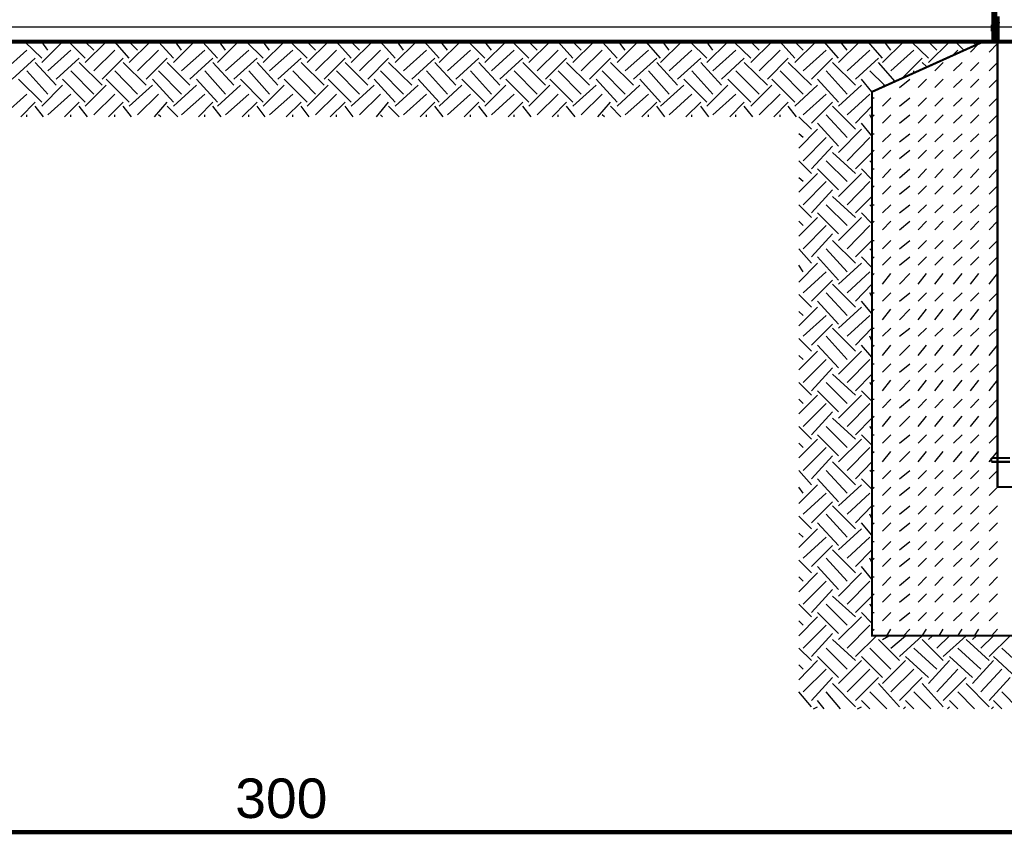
# Model space of a CAD drawing. Header units: millimetres. Extents: x 74583 to 75292, y 11361 to 11727.
# Tile 44 of 85: x 75029 to 75039, y 11683 to 11691. Entities that reach past the tile are written whole.
import ezdxf

# ---------------------------------------------------------------- set-up
doc = ezdxf.new("R2010")
doc.units = ezdxf.units.MM
doc.layers.add('P', color=7, linetype='Continuous')
doc.layers.add('T', color=7, linetype='Continuous')
doc.styles.get("Standard").update_dxf_attribs({"font": 'ARIAL.TTF'})

msp = doc.modelspace()

# ---------------------------------------------------------------- linework, layer by layer
at = {"layer": 'P'}
for points, const_width in [([(75039.0693, 11690.9105), (75039.0693, 11691.3955), (75039.0516, 11691.3955), (75039.0516, 11690.9105), (75039.0516, 11690.7605), (75039.0693, 11690.7605), (75039.0693, 11690.9105)], 0.0423), ([(75039.0913, 11690.7605), (75039.0913, 11690.9105), (75039.0913, 11691.0162)], 0.0423), ([(75039.0516, 11690.9105), (75039.0516, 11690.8665), (75039.0516, 11690.9105), (75039.0516, 11690.9325), (75039.0516, 11690.9105)], 0.0213), ([(75044.3211, 11690.7605), (75019.3446, 11690.7605)], 0.0423), ([(75037.8213, 11684.7502), (75037.8213, 11690.2535), (75038.9458, 11690.7605), (75039.7043, 11690.7605), (75040.8286, 11690.2535), (75040.8286, 11684.7502), (75037.8213, 11684.7502)], 0.0213), ([(75039.0913, 11686.2537), (75039.0913, 11690.7605)], 0.0213), ([(75039.0296, 11686.5492), (75039.0296, 11686.5097)], 0.0213), ([(75039.0913, 11686.5492), (75039.0296, 11686.5492)], 0.0213), ([(75039.0913, 11686.5492), (75039.0913, 11686.5712)], 0.0213), ([(75039.0913, 11686.5492), (75039.0913, 11686.5097)], 0.0213), ([(75039.1133, 11686.5492), (75039.0913, 11686.5492)], 0.0213), ([(75039.2191, 11686.5492), (75039.0913, 11686.5492)], 0.0213), ([(75039.0913, 11686.5097), (75039.0296, 11686.5097)], 0.0213), ([(75039.0913, 11686.5097), (75039.1133, 11686.5097)], 0.0213), ([(75039.1133, 11686.5097), (75039.0913, 11686.5097)], 0.0213), ([(75039.2191, 11686.5097), (75039.0913, 11686.5097)], 0.0213), ([(75039.5366, 11686.2537), (75039.0913, 11686.2537)], 0.0213), ([(75024.4026, 11682.7612), (75039.2633, 11682.7612)], 0.0423)]:
    msp.add_lwpolyline(points, dxfattribs=dict(at, const_width=const_width))
for points in [[(75025.0376, 11690.9105), (75039.3028, 11690.9105)], [(75025.0376, 11690.9105), (75039.3028, 11690.9105)], [(75039.0296, 11690.9105), (75039.0296, 11690.9325)], [(75039.0296, 11690.9325), (75039.0296, 11690.9105)], [(75039.0296, 11690.9325), (75039.0516, 11690.9325)], [(75039.0516, 11690.9325), (75039.0296, 11690.9325)], [(75039.0516, 11690.9325), (75039.0296, 11690.9325)], [(75039.0296, 11690.9325), (75039.0516, 11690.9325)], [(75039.0296, 11690.9325), (75039.0516, 11690.9325)], [(75039.0296, 11690.9325), (75039.0516, 11690.9325)], [(75039.0296, 11690.9325), (75039.0516, 11690.9325)], [(75039.0296, 11690.9325), (75039.0516, 11690.9325)], [(75039.0296, 11690.8885), (75039.0296, 11690.9105)], [(75039.0296, 11690.9105), (75039.0296, 11690.8885)], [(75039.0516, 11690.9105), (75039.0516, 11690.9325)], [(75039.0516, 11690.9325), (75039.0693, 11690.9325)], [(75039.0516, 11690.9325), (75039.0693, 11690.9325)], [(75039.0516, 11690.8665), (75039.0516, 11690.9105)], [(75039.0693, 11690.9325), (75039.0693, 11690.9547)], [(75039.0693, 11690.9547), (75039.0913, 11690.9547)], [(75039.0693, 11690.9547), (75039.0913, 11690.9547)], [(75039.0693, 11690.9547), (75039.0913, 11690.9547)], [(75039.0693, 11690.9547), (75039.0913, 11690.9547)], [(75039.0693, 11690.9105), (75039.0693, 11690.9547)], [(75039.0693, 11690.9547), (75039.0913, 11690.9547)], [(75039.0693, 11690.9325), (75039.0693, 11690.9547)], [(75039.0693, 11690.9547), (75039.0913, 11690.9547)], [(75039.0693, 11690.9547), (75039.0913, 11690.9547)], [(75039.0693, 11690.9547), (75039.0913, 11690.9547)], [(75039.0693, 11690.9547), (75039.0913, 11690.9547)], [(75039.0693, 11690.9105), (75039.0693, 11690.9325)], [(75039.0693, 11690.9325), (75039.0913, 11690.9325)], [(75039.0693, 11690.9325), (75039.0913, 11690.9325)], [(75039.0693, 11690.9105), (75039.0693, 11690.9325)], [(75039.0693, 11690.9325), (75039.0913, 11690.9325)], [(75039.0913, 11690.9325), (75039.0693, 11690.9325)], [(75039.0693, 11690.9325), (75039.0913, 11690.9325)], [(75039.0693, 11690.9325), (75039.0913, 11690.9325)], [(75039.0693, 11690.9105), (75039.0693, 11690.9325)], [(75039.0693, 11690.9325), (75039.0913, 11690.9325)], [(75039.0693, 11690.9105), (75039.0693, 11690.9325)], [(75039.0693, 11690.9325), (75039.0913, 11690.9325)], [(75039.0693, 11690.9325), (75039.0913, 11690.9325)], [(75039.0693, 11690.9325), (75039.0913, 11690.9325)], [(75039.0693, 11690.9105), (75039.0693, 11690.9325)], [(75039.0693, 11690.9325), (75039.0913, 11690.9325)], [(75039.0913, 11690.9325), (75039.0693, 11690.9325)], [(75039.0693, 11690.9325), (75039.0913, 11690.9325)], [(75039.0693, 11690.8665), (75039.0693, 11690.9105)], [(75039.0693, 11690.9105), (75039.0693, 11690.8885)], [(75039.0693, 11690.8885), (75039.0693, 11690.9105)], [(75039.0693, 11690.8665), (75039.0693, 11690.9105)], [(75039.0693, 11690.8665), (75039.0693, 11690.9105)], [(75039.0693, 11690.9105), (75039.0693, 11690.8885)], [(75039.0693, 11690.9105), (75039.0693, 11690.8885)], [(75039.0913, 11690.9547), (75039.0913, 11690.9325)], [(75039.0913, 11690.9547), (75039.1133, 11690.9547)], [(75039.0913, 11690.9547), (75039.0913, 11690.9325)], [(75039.0913, 11690.9547), (75039.1133, 11690.9547)], [(75039.0913, 11690.9325), (75039.0913, 11690.9105)], [(75039.0913, 11690.9325), (75039.0913, 11690.9105)], [(75039.0913, 11690.9105), (75039.0913, 11690.8665)], [(75039.0913, 11690.9105), (75039.0913, 11690.8665)], [(75039.0296, 11690.8885), (75039.0516, 11690.8885)], [(75039.0296, 11690.8885), (75039.0516, 11690.8885)], [(75039.0296, 11690.8665), (75039.0296, 11690.8885)], [(75039.0296, 11690.8885), (75039.0516, 11690.8885)], [(75039.0296, 11690.8885), (75039.0296, 11690.8665)], [(75039.0296, 11690.8885), (75039.0516, 11690.8885)], [(75039.0516, 11690.8665), (75039.0296, 11690.8665)], [(75039.0516, 11690.8885), (75039.0693, 11690.8885)], [(75039.0693, 11690.8665), (75039.0693, 11690.8885)], [(75039.0693, 11690.8885), (75039.0913, 11690.8885)], [(75039.0693, 11690.8885), (75039.0913, 11690.8885)], [(75039.0693, 11690.8885), (75039.0913, 11690.8885)], [(75039.0693, 11690.8665), (75039.0693, 11690.8885)], [(75039.0693, 11690.8885), (75039.0913, 11690.8885)], [(75039.0693, 11690.8665), (75039.0693, 11690.8885)], [(75039.0693, 11690.8885), (75039.0913, 11690.8885)], [(75039.0693, 11690.8885), (75039.0913, 11690.8885)], [(75039.0693, 11690.8885), (75039.0913, 11690.8885)], [(75039.0693, 11690.8665), (75039.0913, 11690.8665)], [(75039.0693, 11690.8665), (75039.0913, 11690.8665)], [(75039.0693, 11690.8665), (75039.0913, 11690.8665)], [(75039.0693, 11690.8665), (75039.0913, 11690.8665)], [(75039.0693, 11690.8665), (75039.0913, 11690.8665)], [(75039.0693, 11690.8665), (75039.0913, 11690.8665)], [(75039.0693, 11690.8665), (75039.0913, 11690.8665)], [(75039.0693, 11690.8665), (75039.0913, 11690.8665)], [(75039.0693, 11690.8665), (75039.0913, 11690.8665)], [(75039.0693, 11690.8665), (75039.0913, 11690.8665)], [(75039.0693, 11690.8665), (75039.0913, 11690.8665)], [(75039.0693, 11690.8665), (75039.0913, 11690.8665)], [(75039.0693, 11690.8665), (75039.0913, 11690.8665)], [(75039.0693, 11690.8665), (75039.0913, 11690.8665)], [(75039.0913, 11690.8665), (75039.0913, 11690.8487)], [(75039.0913, 11690.8665), (75039.0913, 11690.8487)], [(75029.4208, 11690.593), (75029.2488, 11690.7605)], [(75029.4208, 11690.549), (75029.6323, 11690.7605)], [(75029.4826, 11690.6767), (75029.4208, 11690.7605)], [(75029.8618, 11690.593), (75029.6941, 11690.7605)], [(75029.8618, 11690.549), (75030.0733, 11690.7605)], [(75029.9498, 11690.6767), (75029.8618, 11690.7605)], [(75030.3071, 11690.593), (75030.1616, 11690.7605)], [(75030.3071, 11690.549), (75030.5188, 11690.7605)], [(75030.3908, 11690.6767), (75030.3071, 11690.7605)], [(75030.7526, 11690.593), (75030.6026, 11690.7605)], [(75030.7526, 11690.549), (75030.9641, 11690.7605)], [(75030.8363, 11690.6767), (75030.7746, 11690.7605)], [(75031.1978, 11690.593), (75031.0478, 11690.7605)], [(75031.1978, 11690.549), (75031.4096, 11690.7605)], [(75031.2816, 11690.6767), (75031.2198, 11690.7605)], [(75031.6608, 11690.593), (75031.4933, 11690.7605)], [(75031.6608, 11690.549), (75031.8726, 11690.7605)], [(75031.7271, 11690.6767), (75031.6608, 11690.7605)], [(75032.1063, 11690.593), (75031.9386, 11690.7605)], [(75032.1063, 11690.549), (75032.3178, 11690.7605)], [(75032.1901, 11690.6767), (75032.1063, 11690.7605)], [(75032.5516, 11690.593), (75032.4018, 11690.7605)], [(75032.5516, 11690.549), (75032.7633, 11690.7605)], [(75032.6353, 11690.6767), (75032.5516, 11690.7605)], [(75032.9971, 11690.593), (75032.8471, 11690.7605)], [(75032.9971, 11690.549), (75033.2086, 11690.7605)], [(75033.0808, 11690.6767), (75033.0191, 11690.7605)], [(75033.4423, 11690.593), (75033.2926, 11690.7605)], [(75033.4423, 11690.549), (75033.6541, 11690.7605)], [(75033.5261, 11690.6767), (75033.4601, 11690.7605)], [(75033.9053, 11690.593), (75033.7378, 11690.7605)], [(75033.9053, 11690.549), (75034.1171, 11690.7605)], [(75033.9716, 11690.6767), (75033.9053, 11690.7605)], [(75034.3508, 11690.593), (75034.1833, 11690.7605)], [(75034.3508, 11690.549), (75034.5626, 11690.7605)], [(75034.4346, 11690.6767), (75034.3508, 11690.7605)], [(75034.7961, 11690.593), (75034.6463, 11690.7605)], [(75034.7961, 11690.549), (75035.0078, 11690.7605)], [(75034.8801, 11690.6767), (75034.7961, 11690.7605)], [(75035.2416, 11690.593), (75035.0916, 11690.7605)], [(75035.2416, 11690.549), (75035.4533, 11690.7605)], [(75035.3253, 11690.6767), (75035.2593, 11690.7605)], [(75035.6826, 11690.593), (75035.5371, 11690.7605)], [(75035.6826, 11690.549), (75035.8943, 11690.7605)], [(75035.7708, 11690.6767), (75035.7046, 11690.7605)], [(75036.1501, 11690.593), (75035.9823, 11690.7605)], [(75036.1501, 11690.549), (75036.3616, 11690.7605)], [(75036.2118, 11690.6767), (75036.1501, 11690.7605)], [(75036.5953, 11690.593), (75036.4233, 11690.7605)], [(75036.5953, 11690.549), (75036.8071, 11690.7605)], [(75036.6791, 11690.6767), (75036.5953, 11690.7605)], [(75037.0408, 11690.593), (75036.8908, 11690.7605)], [(75037.0408, 11690.549), (75037.2523, 11690.7605)], [(75037.1246, 11690.6767), (75037.0408, 11690.7605)], [(75037.4818, 11690.593), (75037.3361, 11690.7605)], [(75037.4818, 11690.549), (75037.6933, 11690.7605)], [(75037.5698, 11690.6767), (75037.5038, 11690.7605)], [(75037.9271, 11690.593), (75037.7816, 11690.7605)], [(75037.9271, 11690.549), (75038.1388, 11690.7605)], [(75038.0108, 11690.6767), (75037.9491, 11690.7605)], [(75038.3946, 11690.593), (75038.2226, 11690.7605)], [(75038.3946, 11690.549), (75038.6061, 11690.7605)], [(75038.4783, 11690.6767), (75038.3946, 11690.7605)], [(75038.7518, 11690.6767), (75038.6678, 11690.7605)], [(75038.8178, 11690.6547), (75038.9016, 11690.743)], [(75038.8796, 11690.721), (75038.8398, 11690.7605)], [(75039.0076, 11690.6547), (75039.0913, 11690.743)], [(75029.0371, 11690.4652), (75029.2708, 11690.6767)], [(75029.4826, 11690.4652), (75029.7161, 11690.6767)], [(75029.9498, 11690.4652), (75030.1616, 11690.6767)], [(75030.3908, 11690.4652), (75030.6026, 11690.6767)], [(75030.8363, 11690.4652), (75031.0701, 11690.6767)], [(75031.2816, 11690.4652), (75031.5153, 11690.6767)], [(75031.7271, 11690.4652), (75031.9608, 11690.6767)], [(75032.1901, 11690.4652), (75032.4018, 11690.6767)], [(75032.6353, 11690.4652), (75032.8471, 11690.6767)], [(75033.0808, 11690.4652), (75033.3146, 11690.6767)], [(75033.5261, 11690.4652), (75033.7598, 11690.6767)], [(75033.9716, 11690.4652), (75034.2008, 11690.6767)], [(75034.4346, 11690.4652), (75034.6463, 11690.6767)], [(75034.8801, 11690.4652), (75035.0916, 11690.6767)], [(75035.3253, 11690.4652), (75035.5591, 11690.6767)], [(75035.7708, 11690.4652), (75036.0001, 11690.6767)], [(75036.2118, 11690.4652), (75036.4453, 11690.6767)], [(75036.6791, 11690.4652), (75036.8908, 11690.6767)], [(75037.1246, 11690.4652), (75037.3583, 11690.6767)], [(75037.5698, 11690.4652), (75037.7993, 11690.6767)], [(75038.0108, 11690.4652), (75038.2446, 11690.6767)], [(75038.6283, 11690.615), (75038.6901, 11690.6767)], [(75029.1208, 11690.3812), (75029.3546, 11690.593)], [(75029.5663, 11690.3197), (75029.3546, 11690.549)], [(75029.5663, 11690.3812), (75029.8001, 11690.593)], [(75030.0336, 11690.3197), (75029.8001, 11690.549)], [(75030.0336, 11690.3812), (75030.2453, 11690.593)], [(75030.4791, 11690.3197), (75030.2453, 11690.549)], [(75030.4791, 11690.3812), (75030.6908, 11690.593)], [(75030.9201, 11690.3197), (75030.6908, 11690.549)], [(75030.9201, 11690.3812), (75031.1538, 11690.593)], [(75031.3653, 11690.3197), (75031.1538, 11690.549)], [(75031.3653, 11690.3812), (75031.5991, 11690.593)], [(75031.8108, 11690.3197), (75031.5991, 11690.549)], [(75031.8108, 11690.3812), (75032.0446, 11690.593)], [(75032.2783, 11690.3197), (75032.0446, 11690.549)], [(75032.2783, 11690.3812), (75032.4898, 11690.593)], [(75032.7193, 11690.3197), (75032.4898, 11690.549)], [(75032.7193, 11690.3812), (75032.9308, 11690.593)], [(75033.1646, 11690.3197), (75032.9308, 11690.549)], [(75033.1646, 11690.3812), (75033.3983, 11690.593)], [(75033.6101, 11690.3197), (75033.3983, 11690.549)], [(75033.6101, 11690.3812), (75033.8436, 11690.593)], [(75034.0553, 11690.3197), (75033.8436, 11690.549)], [(75034.0553, 11690.3812), (75034.2891, 11690.593)], [(75034.5183, 11690.3197), (75034.2891, 11690.549)], [(75034.5183, 11690.3812), (75034.7301, 11690.593)], [(75034.9638, 11690.3197), (75034.7301, 11690.549)], [(75034.9638, 11690.3812), (75035.1753, 11690.593)], [(75035.4091, 11690.3197), (75035.1753, 11690.549)], [(75035.4091, 11690.3812), (75035.6428, 11690.593)], [(75035.8546, 11690.3197), (75035.6428, 11690.549)], [(75035.8546, 11690.3812), (75036.0883, 11690.593)], [(75036.2998, 11690.3197), (75036.0883, 11690.549)], [(75036.2998, 11690.3812), (75036.5293, 11690.593)], [(75036.7628, 11690.3197), (75036.5293, 11690.549)], [(75036.7628, 11690.3812), (75036.9746, 11690.593)], [(75037.2083, 11690.3197), (75036.9746, 11690.549)], [(75037.2083, 11690.3812), (75037.4201, 11690.593)], [(75037.6536, 11690.3197), (75037.4201, 11690.549)], [(75037.6536, 11690.3812), (75037.8873, 11690.593)], [(75038.0551, 11690.3592), (75037.8873, 11690.549)], [(75038.1168, 11690.3812), (75038.3283, 11690.593)], [(75038.3726, 11690.5092), (75038.3283, 11690.549)], [(75038.4563, 11690.4652), (75038.5401, 11690.549)], [(75038.6458, 11690.4652), (75038.7341, 11690.549)], [(75038.8178, 11690.4652), (75038.9016, 11690.549)], [(75039.0076, 11690.4652), (75039.0913, 11690.549)], [(75029.4826, 11690.2315), (75029.2708, 11690.4652)], [(75029.9498, 11690.2315), (75029.7161, 11690.4652)], [(75030.3908, 11690.2315), (75030.1616, 11690.4652)], [(75030.8363, 11690.2315), (75030.6026, 11690.4652)], [(75031.2816, 11690.2315), (75031.0701, 11690.4652)], [(75031.7271, 11690.2315), (75031.5153, 11690.4652)], [(75032.1901, 11690.2315), (75031.9608, 11690.4652)], [(75032.6353, 11690.2315), (75032.4018, 11690.4652)], [(75033.0808, 11690.2315), (75032.8471, 11690.4652)], [(75033.5261, 11690.2315), (75033.3146, 11690.4652)], [(75033.9716, 11690.2315), (75033.7598, 11690.4652)], [(75034.4346, 11690.2315), (75034.2008, 11690.4652)], [(75034.8801, 11690.2315), (75034.6463, 11690.4652)], [(75035.3253, 11690.2315), (75035.0916, 11690.4652)], [(75035.7708, 11690.2315), (75035.5591, 11690.4652)], [(75036.2118, 11690.2315), (75036.0001, 11690.4652)], [(75036.6791, 11690.2315), (75036.4453, 11690.4652)], [(75037.1246, 11690.2315), (75036.8908, 11690.4652)], [(75037.5698, 11690.2315), (75037.3583, 11690.4652)], [(75037.9491, 11690.3197), (75037.7993, 11690.4652)], [(75038.2446, 11690.443), (75038.2446, 11690.4652)], [(75029.4208, 11690.1477), (75029.1871, 11690.3812)], [(75029.4208, 11690.108), (75029.6323, 11690.3197)], [(75029.8618, 11690.1477), (75029.6323, 11690.3812)], [(75029.8618, 11690.108), (75030.0733, 11690.3197)], [(75030.3071, 11690.1477), (75030.0733, 11690.3812)], [(75030.3071, 11690.108), (75030.5408, 11690.3197)], [(75030.7526, 11690.1477), (75030.5408, 11690.3812)], [(75030.7526, 11690.108), (75030.9861, 11690.3197)], [(75031.1978, 11690.1477), (75030.9861, 11690.3812)], [(75031.1978, 11690.108), (75031.4316, 11690.3197)], [(75031.6608, 11690.1477), (75031.4316, 11690.3812)], [(75031.6608, 11690.108), (75031.8726, 11690.3197)], [(75032.1063, 11690.1477), (75031.8726, 11690.3812)], [(75032.1063, 11690.108), (75032.3178, 11690.3197)], [(75032.5516, 11690.1477), (75032.3178, 11690.3812)], [(75032.5516, 11690.108), (75032.7853, 11690.3197)], [(75032.9971, 11690.1477), (75032.7853, 11690.3812)], [(75032.9971, 11690.108), (75033.2308, 11690.3197)], [(75033.4423, 11690.1477), (75033.2308, 11690.3812)], [(75033.4423, 11690.108), (75033.6718, 11690.3197)], [(75033.9053, 11690.1477), (75033.6718, 11690.3812)], [(75033.9053, 11690.108), (75034.1171, 11690.3197)], [(75034.3508, 11690.1477), (75034.1171, 11690.3812)], [(75034.3508, 11690.108), (75034.5626, 11690.3197)], [(75034.7961, 11690.1477), (75034.5626, 11690.3812)], [(75034.7961, 11690.108), (75035.0298, 11690.3197)], [(75035.2416, 11690.1477), (75035.0298, 11690.3812)], [(75035.2416, 11690.108), (75035.4708, 11690.3197)], [(75035.6826, 11690.1477), (75035.4708, 11690.3812)], [(75035.6826, 11690.108), (75035.9163, 11690.3197)], [(75036.1501, 11690.1477), (75035.9163, 11690.3812)], [(75036.1501, 11690.108), (75036.3616, 11690.3197)], [(75036.5953, 11690.1477), (75036.3616, 11690.3812)], [(75036.5953, 11690.108), (75036.8071, 11690.3197)], [(75037.0408, 11690.1477), (75036.8071, 11690.3812)], [(75037.0408, 11690.108), (75037.2701, 11690.3197)], [(75037.4818, 11690.1477), (75037.2701, 11690.3812)], [(75037.4818, 11690.108), (75037.7153, 11690.3197)], [(75037.8213, 11690.2535), (75037.7153, 11690.3812)], [(75037.9271, 11690.2975), (75037.9491, 11690.3197)], [(75038.0991, 11690.2975), (75038.2048, 11690.3812)], [(75038.2886, 11690.2975), (75038.3726, 11690.3812)], [(75038.4563, 11690.2975), (75038.5401, 11690.3812)], [(75038.6458, 11690.2975), (75038.7341, 11690.3812)], [(75038.8178, 11690.2975), (75038.9016, 11690.3812)], [(75039.0076, 11690.2975), (75039.0913, 11690.3812)], [(75029.0371, 11690.0197), (75029.2708, 11690.2315)], [(75029.4826, 11690.0197), (75029.7161, 11690.2315)], [(75029.9498, 11690.0197), (75030.1616, 11690.2315)], [(75030.3908, 11690.0197), (75030.6026, 11690.2315)], [(75030.8363, 11690.0197), (75031.0701, 11690.2315)], [(75031.2816, 11690.0197), (75031.5153, 11690.2315)], [(75031.7271, 11690.0197), (75031.9608, 11690.2315)], [(75032.1901, 11690.0197), (75032.4018, 11690.2315)], [(75032.6353, 11690.0197), (75032.8471, 11690.2315)], [(75033.0808, 11690.0197), (75033.3146, 11690.2315)], [(75033.5261, 11690.0197), (75033.7598, 11690.2315)], [(75033.9716, 11690.0197), (75034.2008, 11690.2315)], [(75034.4346, 11690.0197), (75034.6463, 11690.2315)], [(75034.8801, 11690.0197), (75035.0916, 11690.2315)], [(75035.3253, 11690.0197), (75035.5591, 11690.2315)], [(75035.7708, 11690.0197), (75036.0001, 11690.2315)], [(75036.2118, 11690.0197), (75036.4453, 11690.2315)], [(75036.6791, 11690.0197), (75036.8908, 11690.2315)], [(75037.1246, 11690.0197), (75037.3583, 11690.2315)], [(75037.5698, 11690.0197), (75037.7993, 11690.2315)], [(75029.2091, 11690.0022), (75029.3546, 11690.1477)], [(75029.6501, 11690.0022), (75029.8001, 11690.1477)], [(75030.0953, 11690.0022), (75030.2453, 11690.1477)], [(75030.5628, 11690.0022), (75030.6908, 11690.1477)], [(75031.0083, 11690.0022), (75031.1538, 11690.1477)], [(75031.4493, 11690.0022), (75031.5991, 11690.1477)], [(75031.8946, 11690.0022), (75032.0446, 11690.1477)], [(75032.3401, 11690.0022), (75032.4898, 11690.1477)], [(75032.8073, 11690.0022), (75032.9308, 11690.1477)], [(75033.2483, 11690.0022), (75033.3983, 11690.1477)], [(75033.6938, 11690.0022), (75033.8436, 11690.1477)], [(75034.1391, 11690.0022), (75034.2891, 11690.1477)], [(75034.5846, 11690.0022), (75034.7301, 11690.1477)], [(75035.0476, 11690.0022), (75035.1753, 11690.1477)], [(75035.4928, 11690.0022), (75035.6428, 11690.1477)], [(75035.9383, 11690.0022), (75036.0883, 11690.1477)], [(75036.3836, 11690.0022), (75036.5293, 11690.1477)], [(75036.8291, 11690.0022), (75036.9746, 11690.1477)], [(75037.2083, 11689.936), (75037.4201, 11690.1477)], [(75037.8213, 11690.1917), (75037.8433, 11690.1917)], [(75037.9271, 11690.108), (75038.0108, 11690.1917)], [(75038.0991, 11690.108), (75038.2048, 11690.1917)], [(75038.2886, 11690.108), (75038.3726, 11690.1917)], [(75038.4563, 11690.108), (75038.5401, 11690.1917)], [(75038.6458, 11690.108), (75038.7341, 11690.1917)], [(75038.8178, 11690.108), (75038.9016, 11690.1917)], [(75039.0076, 11690.108), (75039.0913, 11690.1917)], [(75029.2708, 11690.0022), (75029.2708, 11690.0197)], [(75029.4383, 11690.0022), (75029.3546, 11690.108)], [(75029.7161, 11690.0022), (75029.7161, 11690.0197)], [(75029.8838, 11690.0022), (75029.8001, 11690.108)], [(75030.1616, 11690.0022), (75030.1616, 11690.0197)], [(75030.3291, 11690.0022), (75030.2453, 11690.108)], [(75030.6246, 11690.0022), (75030.6026, 11690.0197)], [(75030.7966, 11690.0022), (75030.6908, 11690.108)], [(75031.0701, 11690.0022), (75031.0701, 11690.0197)], [(75031.2376, 11690.0022), (75031.1538, 11690.108)], [(75031.5153, 11690.0022), (75031.5153, 11690.0197)], [(75031.6828, 11690.0022), (75031.5991, 11690.108)], [(75031.9608, 11690.0022), (75031.9608, 11690.0197)], [(75032.1283, 11690.0022), (75032.0446, 11690.108)], [(75032.4018, 11690.0022), (75032.4018, 11690.0197)], [(75032.5736, 11690.0022), (75032.4898, 11690.108)], [(75032.8691, 11690.0022), (75032.8471, 11690.0197)], [(75033.0368, 11690.0022), (75032.9308, 11690.108)], [(75033.3146, 11690.0022), (75033.3146, 11690.0197)], [(75033.4821, 11690.0022), (75033.3983, 11690.108)], [(75033.7598, 11690.0022), (75033.7598, 11690.0197)], [(75033.9276, 11690.0022), (75033.8436, 11690.108)], [(75034.2008, 11690.0022), (75034.2008, 11690.0197)], [(75034.3728, 11690.0022), (75034.2891, 11690.108)], [(75034.6463, 11690.0022), (75034.6463, 11690.0197)], [(75034.8183, 11690.0022), (75034.7301, 11690.108)], [(75035.1136, 11690.0022), (75035.0916, 11690.0197)], [(75035.2813, 11690.0022), (75035.1753, 11690.108)], [(75035.5591, 11690.0022), (75035.5591, 11690.0197)], [(75035.7266, 11690.0022), (75035.6428, 11690.108)], [(75036.0001, 11690.0022), (75036.0001, 11690.0197)], [(75036.1721, 11690.0022), (75036.0883, 11690.108)], [(75036.4453, 11690.0022), (75036.4453, 11690.0197)], [(75036.6173, 11690.0022), (75036.5293, 11690.108)], [(75036.8908, 11690.0022), (75036.8908, 11690.0197)], [(75037.0583, 11690.0022), (75036.9746, 11690.108)], [(75037.5698, 11689.7905), (75037.3583, 11690.0197)], [(75037.6536, 11689.8742), (75037.4201, 11690.108)], [(75037.6536, 11689.936), (75037.8213, 11690.108)], [(75037.8213, 11689.98), (75037.7993, 11690.0197)], [(75037.8213, 11690.0022), (75037.8433, 11690.0197)], [(75037.9271, 11689.936), (75038.0108, 11690.0197)], [(75038.0991, 11689.936), (75038.2048, 11690.0197)], [(75038.2886, 11689.936), (75038.3726, 11690.0197)], [(75038.4563, 11689.936), (75038.5401, 11690.0197)], [(75038.6458, 11689.936), (75038.7341, 11690.0197)], [(75038.8178, 11689.936), (75038.9016, 11690.0197)], [(75039.0076, 11689.936), (75039.0913, 11690.0197)], [(75037.2083, 11689.8742), (75037.0803, 11690.0022)], [(75037.4818, 11689.7022), (75037.2701, 11689.936)], [(75037.8213, 11689.808), (75037.7153, 11689.936)], [(75037.0803, 11689.6847), (75037.2701, 11689.8742)], [(75037.1246, 11689.7905), (75037.0803, 11689.8302)], [(75037.4818, 11689.6405), (75037.7153, 11689.8742)], [(75037.8213, 11689.8302), (75037.8433, 11689.8302)], [(75037.9271, 11689.7462), (75038.0108, 11689.8302)], [(75038.0991, 11689.7462), (75038.2048, 11689.8302)], [(75038.2886, 11689.7462), (75038.3726, 11689.8302)], [(75038.4563, 11689.7462), (75038.5401, 11689.8302)], [(75038.6458, 11689.7462), (75038.7341, 11689.8302)], [(75038.8178, 11689.7462), (75038.9016, 11689.8302)], [(75039.0076, 11689.7462), (75039.0913, 11689.8302)], [(75037.1246, 11689.5567), (75037.3583, 11689.7905)], [(75037.5698, 11689.5567), (75037.7993, 11689.7905)], [(75037.2083, 11689.473), (75037.4201, 11689.7022)], [(75037.6536, 11689.4287), (75037.4201, 11689.6405)], [(75037.6536, 11689.473), (75037.8213, 11689.6405)], [(75037.8213, 11689.6405), (75037.8433, 11689.6625)], [(75037.9271, 11689.5787), (75038.0108, 11689.6625)], [(75038.0991, 11689.5787), (75038.2048, 11689.6625)], [(75038.2886, 11689.5787), (75038.3726, 11689.6625)], [(75038.4563, 11689.5787), (75038.5401, 11689.6625)], [(75038.6458, 11689.5787), (75038.7341, 11689.6625)], [(75038.8178, 11689.5787), (75038.9016, 11689.6625)], [(75039.0076, 11689.5787), (75039.0913, 11689.6625)], [(75037.2083, 11689.4287), (75037.0803, 11689.5567)], [(75037.5698, 11689.345), (75037.3583, 11689.5567)], [(75037.8213, 11689.5347), (75037.7993, 11689.5567)], [(75037.0803, 11689.2392), (75037.2701, 11689.4287)], [(75037.4818, 11689.2612), (75037.2701, 11689.473)], [(75037.4818, 11689.1952), (75037.7153, 11689.4287)], [(75037.8213, 11689.3672), (75037.7153, 11689.473)], [(75037.8213, 11689.473), (75037.8433, 11689.473)], [(75037.9271, 11689.3847), (75038.0108, 11689.473)], [(75038.0991, 11689.3847), (75038.2048, 11689.473)], [(75038.2886, 11689.3847), (75038.3726, 11689.473)], [(75038.4563, 11689.3847), (75038.5401, 11689.473)], [(75038.6458, 11689.3847), (75038.7341, 11689.473)], [(75038.8178, 11689.3847), (75038.9016, 11689.473)], [(75039.0076, 11689.3847), (75039.0913, 11689.473)], [(75037.1246, 11689.345), (75037.0803, 11689.3847)], [(75037.1246, 11689.1112), (75037.3583, 11689.345)], [(75037.5698, 11689.1112), (75037.7993, 11689.345)], [(75037.2083, 11689.0275), (75037.4201, 11689.2612)], [(75037.8213, 11689.279), (75037.8433, 11689.301)], [(75037.9271, 11689.2172), (75038.0108, 11689.301)], [(75038.0991, 11689.2172), (75038.2048, 11689.301)], [(75038.2886, 11689.2172), (75038.3726, 11689.301)], [(75038.4563, 11689.2172), (75038.5401, 11689.301)], [(75038.6458, 11689.2172), (75038.7341, 11689.301)], [(75038.8178, 11689.2172), (75038.9016, 11689.301)], [(75039.0076, 11689.2172), (75039.0913, 11689.301)], [(75037.6536, 11688.9835), (75037.4201, 11689.1952)], [(75037.6536, 11689.0275), (75037.8213, 11689.1952)], [(75037.2083, 11688.9835), (75037.0803, 11689.1112)], [(75037.4818, 11688.816), (75037.2701, 11689.0275)], [(75037.5698, 11688.8997), (75037.3583, 11689.1112)], [(75037.8213, 11688.9217), (75037.7153, 11689.0275)], [(75037.8213, 11689.0892), (75037.7993, 11689.1112)], [(75037.8213, 11689.1112), (75037.8433, 11689.1112)], [(75037.9271, 11689.0275), (75038.0108, 11689.1112)], [(75038.0991, 11689.0275), (75038.2048, 11689.1112)], [(75038.2886, 11689.0275), (75038.3726, 11689.1112)], [(75038.4563, 11689.0275), (75038.5401, 11689.1112)], [(75038.6458, 11689.0275), (75038.7341, 11689.1112)], [(75038.8178, 11689.0275), (75038.9016, 11689.1112)], [(75039.0076, 11689.0275), (75039.0913, 11689.1112)], [(75037.0803, 11688.7937), (75037.2701, 11688.9835)], [(75037.1246, 11688.8997), (75037.0803, 11688.9437)], [(75037.4818, 11688.7497), (75037.7153, 11688.9835)], [(75037.8213, 11688.9217), (75037.8433, 11688.9437)], [(75037.9271, 11688.8555), (75038.0108, 11688.9437)], [(75038.0991, 11688.8555), (75038.2048, 11688.9437)], [(75038.2886, 11688.8555), (75038.3726, 11688.9437)], [(75038.4563, 11688.8555), (75038.5401, 11688.9437)], [(75038.6458, 11688.8555), (75038.7341, 11688.9437)], [(75038.8178, 11688.8555), (75038.9016, 11688.9437)], [(75039.0076, 11688.8555), (75039.0913, 11688.9437)], [(75037.1246, 11688.666), (75037.3583, 11688.8997)], [(75037.2083, 11688.5822), (75037.4201, 11688.816)], [(75037.5698, 11688.666), (75037.7993, 11688.8997)], [(75037.6536, 11688.5205), (75037.4201, 11688.7497)], [(75037.6536, 11688.5822), (75037.8213, 11688.7497)], [(75037.8213, 11688.7497), (75037.8433, 11688.7497)], [(75037.9271, 11688.666), (75038.0108, 11688.7497)], [(75038.0991, 11688.666), (75038.2048, 11688.7497)], [(75038.2886, 11688.666), (75038.3726, 11688.7497)], [(75038.4563, 11688.666), (75038.5401, 11688.7497)], [(75038.6458, 11688.666), (75038.7341, 11688.7497)], [(75038.8178, 11688.666), (75038.9016, 11688.7497)], [(75039.0076, 11688.666), (75039.0913, 11688.7497)], [(75037.2083, 11688.5205), (75037.0803, 11688.666)], [(75037.5698, 11688.4322), (75037.3583, 11688.666)], [(75037.8213, 11688.644), (75037.7993, 11688.666)], [(75037.0803, 11688.3265), (75037.2701, 11688.5205)], [(75037.4818, 11688.3485), (75037.2701, 11688.5822)], [(75037.4818, 11688.3087), (75037.7153, 11688.5205)], [(75037.8213, 11688.4762), (75037.7153, 11688.5822)], [(75037.8213, 11688.5602), (75037.8433, 11688.5822)], [(75037.9271, 11688.4985), (75038.0108, 11688.5822)], [(75038.0991, 11688.4985), (75038.2048, 11688.5822)], [(75038.2886, 11688.4985), (75038.3726, 11688.5822)], [(75038.4563, 11688.4985), (75038.5401, 11688.5822)], [(75038.6458, 11688.4985), (75038.7341, 11688.5822)], [(75038.8178, 11688.4985), (75038.9016, 11688.5822)], [(75039.0076, 11688.4985), (75039.0913, 11688.5822)], [(75037.1246, 11688.4322), (75037.0803, 11688.4985)], [(75037.1246, 11688.2205), (75037.3583, 11688.4322)], [(75037.5698, 11688.2205), (75037.7993, 11688.4322)], [(75037.8213, 11688.3925), (75037.8433, 11688.4147)], [(75037.9271, 11688.3087), (75038.0108, 11688.4147)], [(75038.0991, 11688.3087), (75038.2048, 11688.4147)], [(75038.2886, 11688.3087), (75038.3726, 11688.4147)], [(75038.4563, 11688.3087), (75038.5401, 11688.4147)], [(75038.6458, 11688.3087), (75038.7341, 11688.4147)], [(75038.8178, 11688.3087), (75038.9016, 11688.4147)], [(75039.0076, 11688.3087), (75039.0913, 11688.4147)], [(75037.2083, 11688.1367), (75037.4201, 11688.3485)], [(75037.5698, 11687.9912), (75037.3583, 11688.2205)], [(75037.6536, 11688.075), (75037.4201, 11688.3087)], [(75037.6536, 11688.1367), (75037.8213, 11688.3087)], [(75037.8213, 11688.181), (75037.7993, 11688.2205)], [(75037.8213, 11688.2205), (75037.8433, 11688.2205)], [(75037.9271, 11688.1367), (75038.0108, 11688.2205)], [(75038.0991, 11688.1367), (75038.2048, 11688.2205)], [(75038.2886, 11688.1367), (75038.3726, 11688.2205)], [(75038.4563, 11688.1367), (75038.5401, 11688.2205)], [(75038.6458, 11688.1367), (75038.7341, 11688.2205)], [(75038.8178, 11688.1367), (75038.9016, 11688.2205)], [(75039.0076, 11688.1367), (75039.0913, 11688.2205)], [(75037.2083, 11688.075), (75037.0803, 11688.203)], [(75037.4818, 11687.903), (75037.2701, 11688.1367)], [(75037.8213, 11688.009), (75037.7153, 11688.1367)], [(75037.0803, 11687.8855), (75037.2701, 11688.075)], [(75037.1246, 11687.9912), (75037.0803, 11688.031)], [(75037.4818, 11687.8635), (75037.7153, 11688.075)], [(75037.8213, 11688.031), (75037.8433, 11688.053)], [(75037.9271, 11687.9472), (75038.0108, 11688.053)], [(75038.0991, 11687.9472), (75038.2048, 11688.053)], [(75038.2886, 11687.9472), (75038.3726, 11688.053)], [(75038.4563, 11687.9472), (75038.5401, 11688.053)], [(75038.6458, 11687.9472), (75038.7341, 11688.053)], [(75038.8178, 11687.9472), (75038.9016, 11688.053)], [(75039.0076, 11687.9472), (75039.0913, 11688.053)], [(75037.1246, 11687.7797), (75037.3583, 11687.9912)], [(75037.5698, 11687.7797), (75037.7993, 11687.9912)], [(75037.2083, 11687.6915), (75037.4201, 11687.903)], [(75037.6536, 11687.6297), (75037.4201, 11687.8635)], [(75037.6536, 11687.6915), (75037.8213, 11687.8635)], [(75037.8213, 11687.8635), (75037.8433, 11687.8635)], [(75037.9271, 11687.7797), (75038.0108, 11687.8635)], [(75038.0991, 11687.7797), (75038.2048, 11687.8635)], [(75038.2886, 11687.7797), (75038.3726, 11687.8635)], [(75038.4563, 11687.7797), (75038.5401, 11687.8635)], [(75038.6458, 11687.7797), (75038.7341, 11687.8635)], [(75038.8178, 11687.7797), (75038.9016, 11687.8635)], [(75039.0076, 11687.7797), (75039.0913, 11687.8635)], [(75037.2083, 11687.6297), (75037.0803, 11687.7575)], [(75037.5698, 11687.546), (75037.3583, 11687.7797)], [(75037.8213, 11687.7355), (75037.7993, 11687.7797)], [(75037.0803, 11687.44), (75037.2701, 11687.6297)], [(75037.4818, 11687.4622), (75037.2701, 11687.6915)], [(75037.4818, 11687.396), (75037.7153, 11687.6297)], [(75037.8213, 11687.568), (75037.7153, 11687.6915)], [(75037.8213, 11687.6737), (75037.8433, 11687.6915)], [(75037.9271, 11687.5855), (75038.0108, 11687.6915)], [(75038.0991, 11687.5855), (75038.2048, 11687.6915)], [(75038.2886, 11687.5855), (75038.3726, 11687.6915)], [(75038.4563, 11687.5855), (75038.5401, 11687.6915)], [(75038.6458, 11687.5855), (75038.7341, 11687.6915)], [(75038.8178, 11687.5855), (75038.9016, 11687.6915)], [(75039.0076, 11687.5855), (75039.0913, 11687.6915)], [(75037.1246, 11687.546), (75037.0803, 11687.5855)], [(75037.1246, 11687.3122), (75037.3583, 11687.546)], [(75037.5698, 11687.3122), (75037.7993, 11687.546)], [(75037.2083, 11687.2285), (75037.4201, 11687.4622)], [(75037.8213, 11687.5017), (75037.8433, 11687.5017)], [(75037.9271, 11687.418), (75038.0108, 11687.5017)], [(75038.0991, 11687.418), (75038.2048, 11687.5017)], [(75038.2886, 11687.418), (75038.3726, 11687.5017)], [(75038.4563, 11687.418), (75038.5401, 11687.5017)], [(75038.6458, 11687.418), (75038.7341, 11687.5017)], [(75038.8178, 11687.418), (75038.9016, 11687.5017)], [(75039.0076, 11687.418), (75039.0913, 11687.5017)], [(75037.6536, 11687.1842), (75037.4201, 11687.396)], [(75037.6536, 11687.2285), (75037.8213, 11687.396)], [(75037.8213, 11687.3122), (75037.8433, 11687.3342)], [(75037.9271, 11687.2285), (75038.0108, 11687.3342)], [(75038.0991, 11687.2285), (75038.2048, 11687.3342)], [(75038.2886, 11687.2285), (75038.3726, 11687.3342)], [(75038.4563, 11687.2285), (75038.5401, 11687.3342)], [(75038.6458, 11687.2285), (75038.7341, 11687.3342)], [(75038.8178, 11687.2285), (75038.9016, 11687.3342)], [(75039.0076, 11687.2285), (75039.0913, 11687.3342)], [(75037.2083, 11687.1842), (75037.0803, 11687.3122)], [(75037.4818, 11687.0167), (75037.2701, 11687.2285)], [(75037.5698, 11687.1005), (75037.3583, 11687.3122)], [(75037.8213, 11687.1225), (75037.7153, 11687.2285)], [(75037.8213, 11687.2902), (75037.7993, 11687.3122)], [(75037.0803, 11686.9947), (75037.2701, 11687.1842)], [(75037.1246, 11687.1005), (75037.0803, 11687.1447)], [(75037.4818, 11686.9505), (75037.7153, 11687.1842)], [(75037.8213, 11687.1447), (75037.8433, 11687.1447)], [(75037.9271, 11687.0565), (75038.0108, 11687.1447)], [(75038.0991, 11687.0565), (75038.2048, 11687.1447)], [(75038.2886, 11687.0565), (75038.3726, 11687.1447)], [(75038.4563, 11687.0565), (75038.5401, 11687.1447)], [(75038.6458, 11687.0565), (75038.7341, 11687.1447)], [(75038.8178, 11687.0565), (75038.9016, 11687.1447)], [(75039.0076, 11687.0565), (75039.0913, 11687.1447)], [(75037.1246, 11686.8667), (75037.3583, 11687.1005)], [(75037.5698, 11686.8667), (75037.7993, 11687.1005)], [(75037.2083, 11686.783), (75037.4201, 11687.0167)], [(75037.6536, 11686.739), (75037.4201, 11686.9505)], [(75037.6536, 11686.783), (75037.8213, 11686.9505)], [(75037.8213, 11686.9505), (75037.8433, 11686.9727)], [(75037.9271, 11686.8667), (75038.0108, 11686.9727)], [(75038.0991, 11686.8667), (75038.2048, 11686.9727)], [(75038.2886, 11686.8667), (75038.3726, 11686.9727)], [(75038.4563, 11686.8667), (75038.5401, 11686.9727)], [(75038.6458, 11686.8667), (75038.7341, 11686.9727)], [(75038.8178, 11686.8667), (75038.9016, 11686.9727)], [(75039.0076, 11686.8667), (75039.0913, 11686.9727)], [(75037.2083, 11686.739), (75037.0803, 11686.8667)], [(75037.5698, 11686.6552), (75037.3583, 11686.8667)], [(75037.8213, 11686.8447), (75037.7993, 11686.8667)], [(75037.0803, 11686.5492), (75037.2701, 11686.739)], [(75037.4818, 11686.5712), (75037.2701, 11686.783)], [(75037.4818, 11686.5097), (75037.7153, 11686.739)], [(75037.8213, 11686.6772), (75037.7153, 11686.783)], [(75037.8213, 11686.783), (75037.8433, 11686.783)], [(75037.9271, 11686.6992), (75038.0108, 11686.783)], [(75038.0991, 11686.6992), (75038.2048, 11686.783)], [(75038.2886, 11686.6992), (75038.3726, 11686.783)], [(75038.4563, 11686.6992), (75038.5401, 11686.783)], [(75038.6458, 11686.6992), (75038.7341, 11686.783)], [(75038.8178, 11686.6992), (75038.9016, 11686.783)], [(75039.0076, 11686.6992), (75039.0913, 11686.783)], [(75037.1246, 11686.6552), (75037.0803, 11686.6992)], [(75037.1246, 11686.4215), (75037.3583, 11686.6552)], [(75037.5698, 11686.4215), (75037.7993, 11686.6552)], [(75037.2083, 11686.3377), (75037.4201, 11686.5712)], [(75037.8213, 11686.5935), (75037.8433, 11686.6155)], [(75037.9271, 11686.5097), (75038.0108, 11686.6155)], [(75038.0991, 11686.5097), (75038.2048, 11686.6155)], [(75038.2886, 11686.5097), (75038.3726, 11686.6155)], [(75038.4563, 11686.5097), (75038.5401, 11686.6155)], [(75038.6458, 11686.5097), (75038.7341, 11686.6155)], [(75038.8178, 11686.5097), (75038.9016, 11686.6155)], [(75039.0076, 11686.5097), (75039.0913, 11686.6155)], [(75037.6536, 11686.276), (75037.4201, 11686.5097)], [(75037.6536, 11686.3377), (75037.8213, 11686.5097)], [(75037.2083, 11686.276), (75037.0803, 11686.4215)], [(75037.4818, 11686.104), (75037.2701, 11686.3377)], [(75037.5698, 11686.1922), (75037.3583, 11686.4215)], [(75037.8213, 11686.2317), (75037.7153, 11686.3377)], [(75037.8213, 11686.4037), (75037.7993, 11686.4215)], [(75037.8213, 11686.4215), (75037.8433, 11686.4215)], [(75037.9271, 11686.3377), (75038.0108, 11686.4215)], [(75038.0991, 11686.3377), (75038.2048, 11686.4215)], [(75038.2886, 11686.3377), (75038.3726, 11686.4215)], [(75038.4563, 11686.3377), (75038.5401, 11686.4215)], [(75038.6458, 11686.3377), (75038.7341, 11686.4215)], [(75038.8178, 11686.3377), (75038.9016, 11686.4215)], [(75039.0076, 11686.3377), (75039.0913, 11686.4215)], [(75037.0803, 11686.0862), (75037.2701, 11686.276)], [(75037.1246, 11686.1922), (75037.0803, 11686.2537)], [(75037.4818, 11686.0642), (75037.7153, 11686.276)], [(75037.8213, 11686.2317), (75037.8433, 11686.2537)], [(75037.9271, 11686.17), (75038.0108, 11686.2537)], [(75038.0991, 11686.17), (75038.2048, 11686.2537)], [(75038.2886, 11686.17), (75038.3726, 11686.2537)], [(75038.4563, 11686.17), (75038.5401, 11686.2537)], [(75038.6458, 11686.17), (75038.7341, 11686.2537)], [(75038.8178, 11686.17), (75038.9016, 11686.2537)], [(75039.0076, 11686.17), (75039.0913, 11686.2537)], [(75037.1246, 11685.9805), (75037.3583, 11686.1922)], [(75037.5698, 11685.9805), (75037.7993, 11686.1922)], [(75037.2083, 11685.8922), (75037.4201, 11686.104)], [(75037.6536, 11685.8305), (75037.4201, 11686.0642)], [(75037.6536, 11685.8922), (75037.8213, 11686.0642)], [(75037.8213, 11686.0642), (75037.8433, 11686.0642)], [(75037.9271, 11685.9805), (75038.0108, 11686.0642)], [(75038.0991, 11685.9805), (75038.2048, 11686.0642)], [(75038.2886, 11685.9805), (75038.3726, 11686.0642)], [(75038.4563, 11685.9805), (75038.5401, 11686.0642)], [(75038.6458, 11685.9805), (75038.7341, 11686.0642)], [(75038.8178, 11685.9805), (75038.9016, 11686.0642)], [(75039.0076, 11685.9805), (75039.0913, 11686.0642)], [(75037.2083, 11685.8305), (75037.0803, 11685.9585)], [(75037.5698, 11685.7467), (75037.3583, 11685.9805)], [(75037.8213, 11685.9362), (75037.7993, 11685.9805)], [(75037.0803, 11685.641), (75037.2701, 11685.8305)], [(75037.4818, 11685.663), (75037.2701, 11685.8922)], [(75037.4818, 11685.6187), (75037.7153, 11685.8305)], [(75037.8213, 11685.7687), (75037.7153, 11685.8922)], [(75037.8213, 11685.8747), (75037.8433, 11685.8922)], [(75037.9271, 11685.8085), (75038.0108, 11685.8922)], [(75038.0991, 11685.8085), (75038.2048, 11685.8922)], [(75038.2886, 11685.8085), (75038.3726, 11685.8922)], [(75038.4563, 11685.8085), (75038.5401, 11685.8922)], [(75038.6458, 11685.8085), (75038.7341, 11685.8922)], [(75038.8178, 11685.8085), (75038.9016, 11685.8922)], [(75039.0076, 11685.8085), (75039.0913, 11685.8922)], [(75037.1246, 11685.7467), (75037.0803, 11685.7865)], [(75037.1246, 11685.535), (75037.3583, 11685.7467)], [(75037.5698, 11685.535), (75037.7993, 11685.7467)], [(75037.2083, 11685.4512), (75037.4201, 11685.663)], [(75037.8213, 11685.7027), (75037.8433, 11685.7027)], [(75037.9271, 11685.6187), (75038.0108, 11685.7027)], [(75038.0991, 11685.6187), (75038.2048, 11685.7027)], [(75038.2886, 11685.6187), (75038.3726, 11685.7027)], [(75038.4563, 11685.6187), (75038.5401, 11685.7027)], [(75038.6458, 11685.6187), (75038.7341, 11685.7027)], [(75038.8178, 11685.6187), (75038.9016, 11685.7027)], [(75039.0076, 11685.6187), (75039.0913, 11685.7027)], [(75037.5698, 11685.3012), (75037.3583, 11685.535)], [(75037.6536, 11685.3852), (75037.4201, 11685.6187)], [(75037.6536, 11685.4512), (75037.8213, 11685.6187)], [(75037.8213, 11685.491), (75037.7993, 11685.535)], [(75037.8213, 11685.513), (75037.8433, 11685.535)], [(75037.9271, 11685.4512), (75038.0108, 11685.535)], [(75038.0991, 11685.4512), (75038.2048, 11685.535)], [(75038.2886, 11685.4512), (75038.3726, 11685.535)], [(75038.4563, 11685.4512), (75038.5401, 11685.535)], [(75038.6458, 11685.4512), (75038.7341, 11685.535)], [(75038.8178, 11685.4512), (75038.9016, 11685.535)], [(75039.0076, 11685.4512), (75039.0913, 11685.535)], [(75037.2083, 11685.3852), (75037.0803, 11685.513)], [(75037.4818, 11685.2175), (75037.2701, 11685.4512)], [(75037.8213, 11685.3235), (75037.7153, 11685.4512)], [(75037.0803, 11685.1955), (75037.2701, 11685.3852)], [(75037.1246, 11685.3012), (75037.0803, 11685.3455)], [(75037.4818, 11685.1515), (75037.7153, 11685.3852)], [(75037.8213, 11685.3455), (75037.8433, 11685.3455)], [(75037.9271, 11685.2572), (75038.0108, 11685.3455)], [(75038.0991, 11685.2572), (75038.2048, 11685.3455)], [(75038.2886, 11685.2572), (75038.3726, 11685.3455)], [(75038.4563, 11685.2572), (75038.5401, 11685.3455)], [(75038.6458, 11685.2572), (75038.7341, 11685.3455)], [(75038.8178, 11685.2572), (75038.9016, 11685.3455)], [(75039.0076, 11685.2572), (75039.0913, 11685.3455)], [(75037.1246, 11685.0677), (75037.3583, 11685.3012)], [(75037.5698, 11685.0677), (75037.7993, 11685.3012)], [(75037.2083, 11684.9837), (75037.4201, 11685.2175)], [(75037.6536, 11684.9397), (75037.4201, 11685.1515)], [(75037.6536, 11684.9837), (75037.8213, 11685.1515)], [(75037.8213, 11685.1515), (75037.8433, 11685.1735)], [(75037.9271, 11685.0897), (75038.0108, 11685.1735)], [(75038.0991, 11685.0897), (75038.2048, 11685.1735)], [(75038.2886, 11685.0897), (75038.3726, 11685.1735)], [(75038.4563, 11685.0897), (75038.5401, 11685.1735)], [(75038.6458, 11685.0897), (75038.7341, 11685.1735)], [(75038.8178, 11685.0897), (75038.9016, 11685.1735)], [(75039.0076, 11685.0897), (75039.0913, 11685.1735)], [(75037.2083, 11684.9397), (75037.0803, 11685.0677)], [(75037.5698, 11684.856), (75037.3583, 11685.0677)], [(75037.8213, 11685.0455), (75037.7993, 11685.0677)], [(75037.0803, 11684.7502), (75037.2701, 11684.9397)], [(75037.4818, 11684.7722), (75037.2701, 11684.9837)], [(75037.4818, 11684.7105), (75037.7153, 11684.9397)], [(75037.8213, 11684.878), (75037.7153, 11684.9837)], [(75037.8213, 11684.9837), (75037.8433, 11684.9837)], [(75037.9271, 11684.9), (75038.0108, 11684.9837)], [(75038.0991, 11684.9), (75038.2048, 11684.9837)], [(75038.2886, 11684.9), (75038.3726, 11684.9837)], [(75038.4563, 11684.9), (75038.5401, 11684.9837)], [(75038.6458, 11684.9), (75038.7341, 11684.9837)], [(75038.8178, 11684.9), (75038.9016, 11684.9837)], [(75039.0076, 11684.9), (75039.0913, 11684.9837)], [(75037.1246, 11684.856), (75037.0803, 11684.9)], [(75037.1246, 11684.6222), (75037.3583, 11684.856)], [(75037.5698, 11684.6222), (75037.7993, 11684.856)], [(75037.2083, 11684.5385), (75037.4201, 11684.7722)], [(75037.6536, 11684.5385), (75037.8653, 11684.7502)], [(75037.8213, 11684.7942), (75037.8433, 11684.8162)], [(75037.9271, 11684.7105), (75037.9933, 11684.7502)], [(75037.9711, 11684.7502), (75038.0108, 11684.8162)], [(75038.0108, 11684.6222), (75038.1608, 11684.7502)], [(75038.0991, 11684.5385), (75038.3283, 11684.7502)], [(75038.1388, 11684.7502), (75038.2048, 11684.8162)], [(75038.3283, 11684.7502), (75038.3726, 11684.8162)], [(75038.3946, 11684.7105), (75038.4343, 11684.7502)], [(75038.4783, 11684.6222), (75038.6061, 11684.7502)], [(75038.5003, 11684.7502), (75038.5401, 11684.8162)], [(75038.5401, 11684.5385), (75038.7738, 11684.7502)], [(75038.6901, 11684.7502), (75038.7341, 11684.8162)], [(75038.8398, 11684.7105), (75038.8796, 11684.7502)], [(75038.8576, 11684.7502), (75038.9016, 11684.8162)], [(75038.9236, 11684.6222), (75039.0516, 11684.7502)], [(75039.0076, 11684.5385), (75039.2191, 11684.7502)], [(75039.0296, 11684.7502), (75039.0913, 11684.8162)], [(75037.6536, 11684.4987), (75037.4201, 11684.7105)], [(75038.0991, 11684.4987), (75037.8873, 11684.7105)], [(75038.5401, 11684.4987), (75038.3283, 11684.7105)], [(75039.0076, 11684.4987), (75038.7738, 11684.7105)], [(75037.2083, 11684.4987), (75037.0803, 11684.6222)], [(75037.4818, 11684.3267), (75037.2701, 11684.5385)], [(75037.5698, 11684.4105), (75037.3583, 11684.6222)], [(75037.9271, 11684.3267), (75037.7153, 11684.5385)], [(75038.0108, 11684.4105), (75037.7993, 11684.6222)], [(75038.3946, 11684.3267), (75038.1608, 11684.5385)], [(75038.4783, 11684.4105), (75038.2446, 11684.6222)], [(75038.8398, 11684.3267), (75038.6061, 11684.5385)], [(75038.9236, 11684.4105), (75038.6901, 11684.6222)], [(75039.2808, 11684.3267), (75039.0516, 11684.5385)], [(75039.3691, 11684.4105), (75039.1353, 11684.6222)], [(75037.0803, 11684.3047), (75037.2701, 11684.4987)], [(75037.1246, 11684.4105), (75037.0803, 11684.4547)], [(75037.4818, 11684.265), (75037.7153, 11684.4987)], [(75037.9271, 11684.265), (75038.1608, 11684.4987)], [(75038.3946, 11684.265), (75038.6061, 11684.4987)], [(75038.8398, 11684.265), (75039.0516, 11684.4987)], [(75037.1246, 11684.1812), (75037.3583, 11684.4105)], [(75037.5698, 11684.1812), (75037.7993, 11684.4105)], [(75038.0108, 11684.1812), (75038.2446, 11684.4105)], [(75038.4783, 11684.1812), (75038.6901, 11684.4105)], [(75038.9236, 11684.1812), (75039.1353, 11684.4105)], [(75037.2083, 11684.093), (75037.4201, 11684.3267)], [(75037.6536, 11684.0312), (75037.4201, 11684.265)], [(75037.6536, 11684.093), (75037.8873, 11684.3267)], [(75038.0991, 11684.0312), (75037.8873, 11684.265)], [(75038.0991, 11684.093), (75038.3283, 11684.3267)], [(75038.5401, 11684.0312), (75038.3283, 11684.265)], [(75038.5401, 11684.093), (75038.7738, 11684.3267)], [(75039.0076, 11684.0312), (75038.7738, 11684.265)], [(75039.0076, 11684.093), (75039.2191, 11684.3267)], [(75037.2083, 11684.0312), (75037.0803, 11684.1812)], [(75037.5038, 11684.0092), (75037.3583, 11684.1812)], [(75037.9711, 11684.0092), (75037.7993, 11684.1812)], [(75038.4166, 11684.0092), (75038.2446, 11684.1812)], [(75038.8576, 11684.0092), (75038.6901, 11684.1812)], [(75039.3028, 11684.0092), (75039.1353, 11684.1812)], [(75037.3361, 11684.0092), (75037.2701, 11684.093)], [(75037.7993, 11684.0092), (75037.7153, 11684.093)], [(75038.2446, 11684.0092), (75038.1608, 11684.093)], [(75038.6901, 11684.0092), (75038.6061, 11684.093)], [(75039.1353, 11684.0092), (75039.0516, 11684.093)], [(75037.2303, 11684.0092), (75037.2701, 11684.0312)], [(75037.6758, 11684.0092), (75037.7153, 11684.0312)], [(75038.1388, 11684.0092), (75038.1608, 11684.0312)], [(75038.5841, 11684.0092), (75038.6061, 11684.0312)], [(75039.0296, 11684.0092), (75039.0516, 11684.0312)]]:
    msp.add_lwpolyline(points, dxfattribs=at)

# ---------------------------------------------------------------- texts
at = {"layer": 'T', "insert": (75031.3791, 11682.8992), "char_height": 0.4, "attachment_point": 7}
msp.add_mtext('{\\fArial|b0|i0|c0|p18;300}', dxfattribs=at)

doc.saveas('drawing.dxf')
